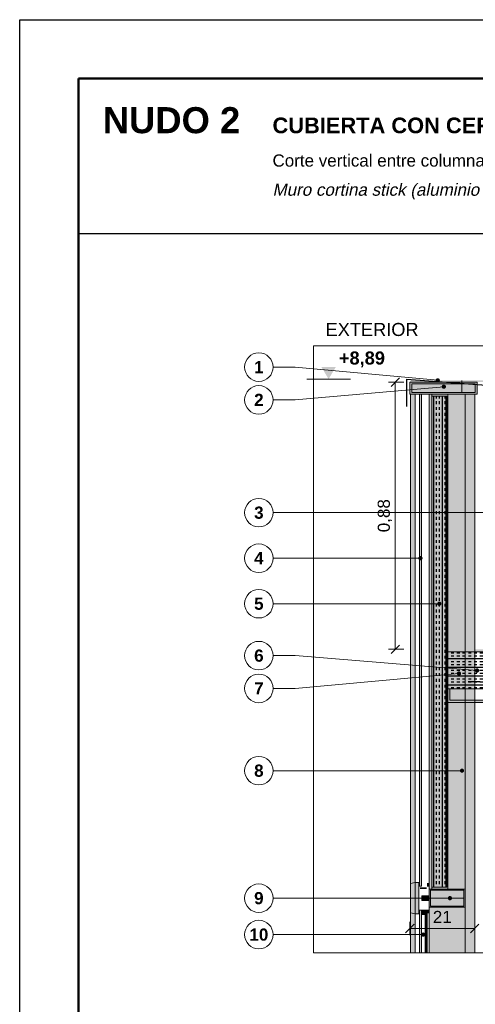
# Model space of a CAD drawing. Header units: millimetres. Extents: x 6 to 4194, y 6 to 5934.
# Tile 2 of 3: x 6 to 1509, y 2690 to 5934. Entities that reach past the tile are written whole.
import ezdxf
from ezdxf.enums import TextEntityAlignment as Align

# ---------------------------------------------------------------- set-up
doc = ezdxf.new("R2010")
doc.units = ezdxf.units.MM
doc.header["$LTSCALE"] = 20
for name, color, linetype in [('A-ACERO', 250, 'Continuous'), ('A-AISLACION-LANA', 40, 'Continuous'), ('A-ALUMINIO', 253, 'Continuous'), ('A-CHAPA-GALVANIZADA', 253, 'Continuous'), ('A-CONTORNOS', 7, 'Continuous'), ('A-NEOPRENO-SELLADORES', 7, 'Continuous'), ('A-SELLADOR-INTUMESCENTE', 1, 'Continuous'), ('A-VIDRIO', 4, 'Continuous'), ('A-VISTA', 8, 'Continuous'), ('X-COTAS', 3, 'Continuous'), ('X-MARCO', 7, 'Continuous'), ('X-NIVELES', 7, 'Continuous'), ('X-REFERENCIAS', 1, 'Continuous'), ('X-TEXTOS', 7, 'Continuous')]:
    doc.layers.add(name, color=color, linetype=linetype)
doc.styles.add('ARIAL', font='arial.ttf')
doc.styles.add('ARIAL-B', font='arialbd.ttf')

msp = doc.modelspace()

# ---------------------------------------------------------------- hatches: boundary and pattern name
at = {"layer": 'A-ACERO', "true_color": 0x888888}
h = msp.add_hatch(color=252, dxfattribs=at)
h.dxf.hatch_style = 1
h.paths.add_polyline_path([(1293, 4740), (1597, 4740), (1597, 4746), (1293, 4746)])
at = {"layer": 'A-ACERO', "true_color": 0x3b3b3b}
h = msp.add_hatch(color=250, dxfattribs=at)
h.dxf.hatch_style = 1
h.paths.add_polyline_path([(1365, 3070), (1418, 3070), (1418, 4700), (1365, 4700), (1365, 4694), (1412, 4694), (1412, 3076), (1365, 3076)])
at = {"layer": 'A-ACERO', "true_color": 0x333333}
h = msp.add_hatch(color=250, dxfattribs=at)
h.dxf.hatch_style = 1
h.paths.add_polyline_path([(1327, 3070), (1349, 3070), (1349, 3076), (1327, 3076)])
at = {"layer": 'A-AISLACION-LANA'}
h = msp.add_hatch(dxfattribs=at)
h.set_pattern_fill('INSUL', color=256, scale=3, angle=90)
h.paths.add_polyline_path([(1365, 3076), (1415, 3076), (1415, 4694), (1365, 4694)])
h = msp.add_hatch(dxfattribs=at)
h.set_pattern_fill('INSUL', color=256, scale=3)
h.paths.add_polyline_path([(1418, 3730), (1625, 3730), (1625, 3852), (1418, 3852)])
at = {"layer": 'A-ALUMINIO', "true_color": 0x9aa3ab}
h = msp.add_hatch(color=253, dxfattribs=at)
h.dxf.hatch_style = 1
h.paths.add_polyline_path([(1293, 4700), (1515, 4700), (1515, 4740), (1293, 4740)])
at = {"layer": 'A-ALUMINIO', "true_color": 0xb9c0c6}
h = msp.add_hatch(color=9, dxfattribs=at)
h.dxf.hatch_style = 1
h.paths.add_polyline_path([(1295, 2992), (1311, 2988), (1311, 3092), (1295, 3088)])
at = {"layer": 'A-ALUMINIO', "true_color": 0x9aa3ab}
h = msp.add_hatch(color=253, dxfattribs=at)
h.dxf.hatch_style = 1
h.paths.add_polyline_path([(1311, 2988), (1323, 2988), (1323, 3092), (1311, 3092)])
h = msp.add_hatch(color=253, dxfattribs=at)
h.dxf.hatch_style = 1
h.paths.add_polyline_path([(1357, 3010), (1475, 3010), (1475, 3070), (1357, 3070)])
h = msp.add_hatch(color=253, dxfattribs=at)
h.dxf.hatch_style = 1
h.paths.add_polyline_path([(1333, 3032), (1357, 3032), (1357, 3048), (1333, 3048)])
h = msp.add_hatch(color=253, dxfattribs=at)
h.dxf.hatch_style = 1
h.paths.add_polyline_path([(1331, 2986), (1343, 2986), (1343, 3000), (1331, 3000)])
at = {"layer": 'A-CHAPA-GALVANIZADA', "true_color": 0x8f989f}
h = msp.add_hatch(color=252, dxfattribs=at)
h.dxf.hatch_style = 1
h.paths.add_polyline_path([(1418, 3730), (1418, 3685), (1625, 3685), (1625, 3610), (1618, 3610), (1618, 3692), (1425, 3692), (1425, 3730)])
at = {"layer": 'A-NEOPRENO-SELLADORES', "true_color": 0x111111}
h = msp.add_hatch(color=250, dxfattribs=at)
h.dxf.hatch_style = 1
h.paths.add_polyline_path([(1323, 3078), (1325, 3078), (1325, 3090), (1323, 3090)])
h = msp.add_hatch(color=250, dxfattribs=at)
h.dxf.hatch_style = 1
h.paths.add_polyline_path([(1350, 3078), (1355, 3078), (1355, 3090), (1350, 3090)])
h = msp.add_hatch(color=250, dxfattribs=at)
h.dxf.hatch_style = 1
h.paths.add_polyline_path([(1323, 2990), (1325, 2990), (1325, 3002), (1323, 3002)])
h = msp.add_hatch(color=250, dxfattribs=at)
h.dxf.hatch_style = 1
h.paths.add_polyline_path([(1331, 2996), (1343, 2996), (1343, 3000), (1331, 3000)])
h = msp.add_hatch(color=250, dxfattribs=at)
h.dxf.hatch_style = 1
h.paths.add_polyline_path([(1350, 2990), (1355, 2990), (1355, 3002), (1350, 3002)])
at = {"layer": 'A-SELLADOR-INTUMESCENTE', "true_color": 0xc0392b}
h = msp.add_hatch(color=22, dxfattribs=at)
h.dxf.hatch_style = 1
h.paths.add_polyline_path([(1418, 3852), (1625, 3852), (1625, 3860), (1418, 3860)])
at = {"layer": 'A-VIDRIO', "true_color": 0x6f8796}
h = msp.add_hatch(color=252, dxfattribs=at)
h.dxf.hatch_style = 1
h.paths.add_polyline_path([(1325, 3080), (1331, 3080), (1331, 4700), (1325, 4700)])
at = {"layer": 'A-VIDRIO', "true_color": 0xbfe3f0}
h = msp.add_hatch(color=254, dxfattribs=at)
h.dxf.hatch_style = 1
h.paths.add_polyline_path([(1325, 2860), (1331, 2860), (1331, 3000), (1325, 3000)])
h = msp.add_hatch(color=254, dxfattribs=at)
h.dxf.hatch_style = 1
h.paths.add_polyline_path([(1343, 2860), (1350, 2860), (1350, 3000), (1343, 3000)])
at = {"layer": 'A-VISTA', "true_color": 0xe9ecee}
h = msp.add_hatch(color=7, dxfattribs=at)
h.dxf.hatch_style = 1
h.paths.add_polyline_path([(1295, 2860), (1311, 2860), (1311, 4700), (1295, 4700)])
at = {"layer": 'A-VISTA', "true_color": 0xe3e7ea}
h = msp.add_hatch(color=254, dxfattribs=at)
h.dxf.hatch_style = 1
h.paths.add_polyline_path([(1357, 2860), (1507, 2860), (1507, 4700), (1357, 4700)])
at = {"layer": 'X-NIVELES'}
h = msp.add_hatch(color=7, dxfattribs=at)
h.dxf.hatch_style = 1
h.paths.add_polyline_path([(1025, 4750), (1001, 4790), (1049, 4790)])
at = {"layer": 'X-REFERENCIAS'}
h = msp.add_hatch(color=7, dxfattribs=at)
h.dxf.hatch_style = 1
h.paths.add_polyline_path([(1392, 4746), (1391.7, 4748.2), (1390.7, 4750.1), (1389.1, 4751.7), (1387.2, 4752.7), (1385, 4753), (1382.8, 4752.7), (1380.9, 4751.7), (1379.3, 4750.1), (1378.3, 4748.2), (1378, 4746), (1378.3, 4743.8), (1379.3, 4741.9), (1380.9, 4740.3), (1382.8, 4739.3), (1385, 4739), (1387.2, 4739.3), (1389.1, 4740.3), (1390.7, 4741.9), (1391.7, 4743.8)])
h = msp.add_hatch(color=7, dxfattribs=at)
h.dxf.hatch_style = 1
h.paths.add_polyline_path([(1412, 4725), (1411.7, 4727.2), (1410.7, 4729.1), (1409.1, 4730.7), (1407.2, 4731.7), (1405, 4732), (1402.8, 4731.7), (1400.9, 4730.7), (1399.3, 4729.1), (1398.3, 4727.2), (1398, 4725), (1398.3, 4722.8), (1399.3, 4720.9), (1400.9, 4719.3), (1402.8, 4718.3), (1405, 4718), (1407.2, 4718.3), (1409.1, 4719.3), (1410.7, 4720.9), (1411.7, 4722.8)])
h = msp.add_hatch(color=7, dxfattribs=at)
h.dxf.hatch_style = 1
h.paths.add_polyline_path([(1335, 4160), (1334.7, 4162.2), (1333.7, 4164.1), (1332.1, 4165.7), (1330.2, 4166.7), (1328, 4167), (1325.8, 4166.7), (1323.9, 4165.7), (1322.3, 4164.1), (1321.3, 4162.2), (1321, 4160), (1321.3, 4157.8), (1322.3, 4155.9), (1323.9, 4154.3), (1325.8, 4153.3), (1328, 4153), (1330.2, 4153.3), (1332.1, 4154.3), (1333.7, 4155.9), (1334.7, 4157.8)])
h = msp.add_hatch(color=7, dxfattribs=at)
h.dxf.hatch_style = 1
h.paths.add_polyline_path([(1397, 4010), (1396.7, 4012.2), (1395.7, 4014.1), (1394.1, 4015.7), (1392.2, 4016.7), (1390, 4017), (1387.8, 4016.7), (1385.9, 4015.7), (1384.3, 4014.1), (1383.3, 4012.2), (1383, 4010), (1383.3, 4007.8), (1384.3, 4005.9), (1385.9, 4004.3), (1387.8, 4003.3), (1390, 4003), (1392.2, 4003.3), (1394.1, 4004.3), (1395.7, 4005.9), (1396.7, 4007.8)])
h = msp.add_hatch(color=7, dxfattribs=at)
h.dxf.hatch_style = 1
h.paths.add_polyline_path([(1522, 3790), (1521.7, 3792.2), (1520.7, 3794.1), (1519.1, 3795.7), (1517.2, 3796.7), (1515, 3797), (1512.8, 3796.7), (1510.9, 3795.7), (1509.3, 3794.1), (1508.3, 3792.2), (1508, 3790), (1508.3, 3787.8), (1509.3, 3785.9), (1510.9, 3784.3), (1512.8, 3783.3), (1515, 3783), (1517.2, 3783.3), (1519.1, 3784.3), (1520.7, 3785.9), (1521.7, 3787.8)])
h = msp.add_hatch(color=7, dxfattribs=at)
h.dxf.hatch_style = 1
h.paths.add_polyline_path([(1462, 3780), (1461.7, 3782.2), (1460.7, 3784.1), (1459.1, 3785.7), (1457.2, 3786.7), (1455, 3787), (1452.8, 3786.7), (1450.9, 3785.7), (1449.3, 3784.1), (1448.3, 3782.2), (1448, 3780), (1448.3, 3777.8), (1449.3, 3775.9), (1450.9, 3774.3), (1452.8, 3773.3), (1455, 3773), (1457.2, 3773.3), (1459.1, 3774.3), (1460.7, 3775.9), (1461.7, 3777.8)])
h = msp.add_hatch(color=7, dxfattribs=at)
h.dxf.hatch_style = 1
h.paths.add_polyline_path([(1472, 3460), (1471.7, 3462.2), (1470.7, 3464.1), (1469.1, 3465.7), (1467.2, 3466.7), (1465, 3467), (1462.8, 3466.7), (1460.9, 3465.7), (1459.3, 3464.1), (1458.3, 3462.2), (1458, 3460), (1458.3, 3457.8), (1459.3, 3455.9), (1460.9, 3454.3), (1462.8, 3453.3), (1465, 3453), (1467.2, 3453.3), (1469.1, 3454.3), (1470.7, 3455.9), (1471.7, 3457.8)])
h = msp.add_hatch(color=7, dxfattribs=at)
h.dxf.hatch_style = 1
h.paths.add_polyline_path([(1432, 3040), (1431.7, 3042.2), (1430.7, 3044.1), (1429.1, 3045.7), (1427.2, 3046.7), (1425, 3047), (1422.8, 3046.7), (1420.9, 3045.7), (1419.3, 3044.1), (1418.3, 3042.2), (1418, 3040), (1418.3, 3037.8), (1419.3, 3035.9), (1420.9, 3034.3), (1422.8, 3033.3), (1425, 3033), (1427.2, 3033.3), (1429.1, 3034.3), (1430.7, 3035.9), (1431.7, 3037.8)])
h = msp.add_hatch(color=7, dxfattribs=at)
h.dxf.hatch_style = 1
h.paths.add_polyline_path([(1344, 2920), (1343.7, 2922.2), (1342.7, 2924.1), (1341.1, 2925.7), (1339.2, 2926.7), (1337, 2927), (1334.8, 2926.7), (1332.9, 2925.7), (1331.3, 2924.1), (1330.3, 2922.2), (1330, 2920), (1330.3, 2917.8), (1331.3, 2915.9), (1332.9, 2914.3), (1334.8, 2913.3), (1337, 2913), (1339.2, 2913.3), (1341.1, 2914.3), (1342.7, 2915.9), (1343.7, 2917.8)])

# ---------------------------------------------------------------- linework, layer by layer
at = {"layer": 'A-CONTORNOS', "lineweight": 30}
msp.add_lwpolyline([(1283, 4660), (1283, 4750), (1617, 4725), (1617, 4675)], dxfattribs=at)
at = {"layer": 'A-CONTORNOS', "lineweight": 18}
for points in [[(1293, 4700), (1515, 4700), (1515, 4740), (1293, 4740)], [(1325, 3080), (1331, 3080), (1331, 4700), (1325, 4700)], [(1365, 3076), (1415, 3076), (1415, 4694), (1365, 4694)], [(1418, 3730), (1625, 3730), (1625, 3852), (1418, 3852)], [(1357, 3010), (1475, 3010), (1475, 3070), (1357, 3070)], [(1325, 2860), (1331, 2860), (1331, 3000), (1325, 3000)], [(1343, 2860), (1350, 2860), (1350, 3000), (1343, 3000)]]:
    msp.add_lwpolyline(points, close=True, dxfattribs=at)
msp.add_lwpolyline([(1465, 4708), (1465, 4745)], dxfattribs=at)
at = {"layer": 'A-CONTORNOS', "lineweight": 13}
for points in [[(1300, 4706), (1508, 4706), (1508, 4734), (1300, 4734)], [(1365, 3070), (1418, 3070), (1418, 4700), (1365, 4700), (1365, 4694), (1412, 4694), (1412, 3076), (1365, 3076)], [(1418, 3730), (1418, 3685), (1625, 3685), (1625, 3610), (1618, 3610), (1618, 3692), (1425, 3692), (1425, 3730)], [(1295, 2992), (1311, 2988), (1311, 3092), (1295, 3088)], [(1311, 2988), (1323, 2988), (1323, 3092), (1311, 3092)], [(1361, 3014), (1471, 3014), (1471, 3066), (1361, 3066)], [(1333, 3032), (1357, 3032), (1357, 3048), (1333, 3048)], [(1331, 2986), (1343, 2986), (1343, 3000), (1331, 3000)]]:
    msp.add_lwpolyline(points, close=True, dxfattribs=at)
for points in [[(1475, 2860), (1475, 4700)], [(1311, 3040), (1395, 3040)], [(1361, 3040), (1471, 3040)], [(1346.5, 2860), (1346.5, 3000)]]:
    msp.add_lwpolyline(points, dxfattribs=at)
at = {"layer": 'A-CONTORNOS', "lineweight": 25}
msp.add_lwpolyline([(1485, 3754), (1525, 3754)], dxfattribs=at)
at = {"layer": 'A-VISTA', "lineweight": 13}
for points in [[(1295, 2860), (1311, 2860), (1311, 4700), (1295, 4700)], [(1357, 2860), (1507, 2860), (1507, 4700), (1357, 4700)]]:
    msp.add_lwpolyline(points, close=True, dxfattribs=at)
at = {"layer": 'X-COTAS', "lineweight": 13}
for points in [[(1223, 4740), (1273, 4740)], [(1245, 3860), (1245, 4740)], [(1223, 3860), (1273, 3860)], [(1293, 2962), (1293, 2918)], [(1507, 2962), (1507, 2918)], [(1293, 2940), (1507, 2940)]]:
    msp.add_lwpolyline(points, dxfattribs=at)
at = {"layer": 'X-COTAS', "lineweight": 25}
for points in [[(1231, 4726), (1259, 4754)], [(1231, 3846), (1259, 3874)], [(1279, 2926), (1307, 2954)], [(1493, 2926), (1521, 2954)]]:
    msp.add_lwpolyline(points, dxfattribs=at)
at = {"layer": 'X-MARCO', "lineweight": 30}
msp.add_lwpolyline([(6, 5934), (4194, 5934), (4194, 6), (6, 6)], close=True, dxfattribs=at)
at = {"layer": 'X-MARCO', "lineweight": 50}
msp.add_lwpolyline([(200, 5740), (4000, 5740), (4000, 200), (200, 200)], close=True, dxfattribs=at)
at = {"layer": 'X-NIVELES', "lineweight": 13}
msp.add_lwpolyline([(953, 4750), (1097, 4750)], dxfattribs=at)
at = {"layer": 'X-REFERENCIAS', "lineweight": 13}
for points in [[(1385, 4746), (915, 4789.5), (842, 4789.5)], [(1405, 4725), (915, 4681.5), (842, 4681.5)], [(1555, 4310), (915, 4310), (842, 4310)], [(1328, 4160), (915, 4160), (842, 4160)], [(1390, 4010), (915, 4010), (842, 4010)], [(1515, 3790), (915, 3839), (842, 3839)], [(1455, 3780), (915, 3731), (842, 3731)], [(1465, 3460), (915, 3460), (842, 3460)], [(1425, 3040), (915, 3040), (842, 3040)], [(1337, 2920), (915, 2920), (842, 2920)]]:
    msp.add_lwpolyline(points, dxfattribs=at)
at = {"layer": 'X-REFERENCIAS', "lineweight": 18}
for centre in [(795, 4789.5), (795, 4681.5), (795, 4310), (795, 4160), (795, 4010), (795, 3839), (795, 3731), (795, 3460), (795, 3040), (795, 2920)]:
    msp.add_circle(centre, 47, dxfattribs=at)
at = {"layer": 'X-TEXTOS', "lineweight": 25}
msp.add_lwpolyline([(200, 5230), (4000, 5230)], dxfattribs=at)
at = {"layer": 'X-TEXTOS', "lineweight": 13}
msp.add_lwpolyline([(975, 4860), (3225, 4860), (3225, 2860), (975, 2860)], close=True, dxfattribs=at)

# ---------------------------------------------------------------- texts
at = {"layer": 'X-COTAS', "style": 'ARIAL'}
msp.add_text('0,88', height=40.1, rotation=90, dxfattribs=at).set_placement((1227, 4300), align=Align.CENTER)
msp.add_text('21', height=40.1, dxfattribs=at).set_placement((1400, 2958), align=Align.CENTER)
at = {"layer": 'X-NIVELES', "style": 'ARIAL-B'}
msp.add_text('+8,89', height=42.96, dxfattribs=at).set_placement((1059, 4798))
at = {"layer": 'X-REFERENCIAS', "style": 'ARIAL-B'}
for s, p in [('1', (795, 4769.5)), ('2', (795, 4661.5)), ('3', (795, 4290)), ('4', (795, 4140)), ('5', (795, 3990)), ('6', (795, 3819)), ('7', (795, 3711)), ('8', (795, 3440)), ('9', (795, 3020)), ('10', (795, 2900))]:
    msp.add_text(s, height=40.1, dxfattribs=at).set_placement(p, align=Align.CENTER)
at = {"layer": 'X-TEXTOS'}
for s, height, style, p in [('NUDO 2', 85.92, 'ARIAL-B', (280, 5560)), ('CUBIERTA CON CERRAMIENTO EXTERIOR VIDRIADO', 51.552, 'ARIAL-B', (840, 5560)), ('Corte vertical entre columnas (columna y viga IPE 400 en vista) · ESCALA 1:20', 40.096, 'ARIAL', (840, 5450)), ('EXTERIOR', 42.96, 'ARIAL', (1015, 4892))]:
    msp.add_text(s, height=height, dxfattribs=dict(at, style=style)).set_placement(p)
at = {"layer": 'X-TEXTOS', "style": 'ARIAL', "oblique": 12}
msp.add_text('Muro cortina stick (aluminio + DVH) colgado c/ grapas s/ placa embebida · parapeto c/ montantes tubo · losa colaborante', height=40.096, dxfattribs=at).set_placement((840, 5354))

doc.saveas('drawing.dxf')
